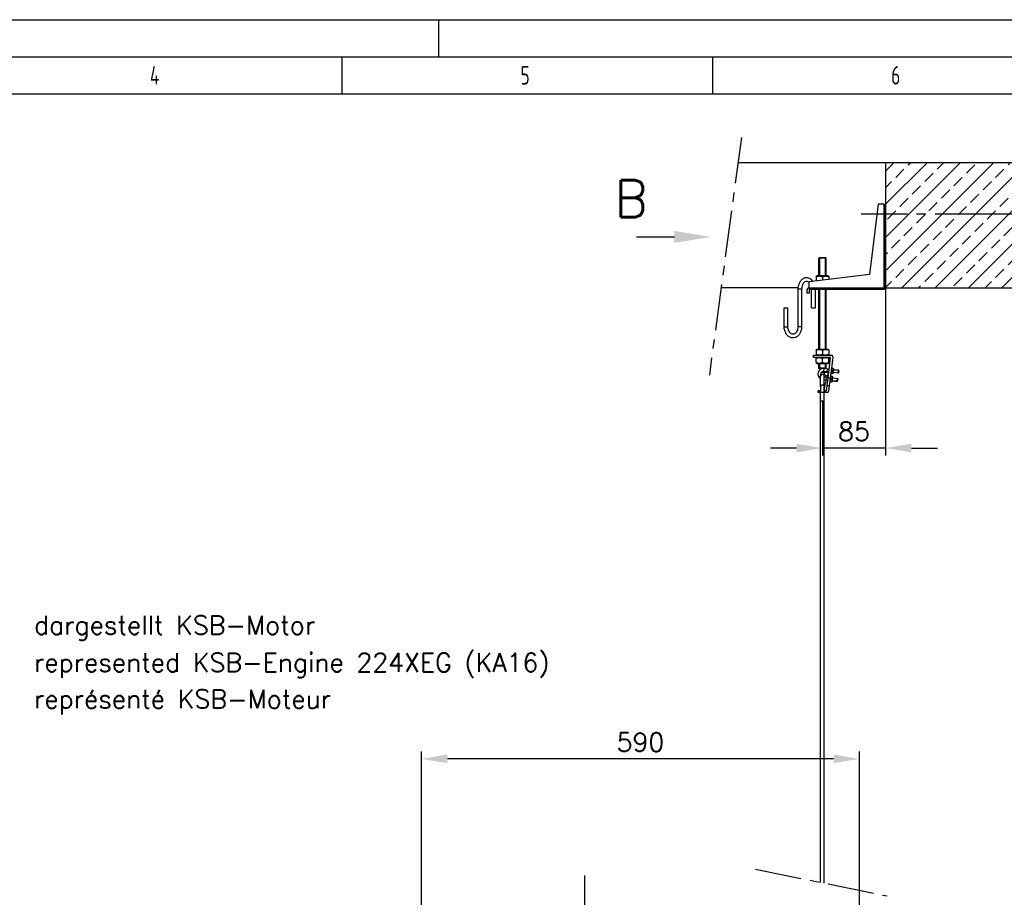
# Model space of a CAD drawing. Header units: millimetres. Extents: x 0 to 5940, y 0 to 4200.
# Tile 42 of 54: x 1535 to 2863, y 3017 to 4200. Entities that reach past the tile are written whole.
import ezdxf

# ---------------------------------------------------------------- set-up
doc = ezdxf.new("R2010")
doc.units = ezdxf.units.MM
doc.header["$LTSCALE"] = 50
doc.linetypes.add('MITTE', pattern=[2, 1.25, -0.25, 0.25, -0.25])
doc.layers.get('0').update_dxf_attribs({"linetype": 'CONTINUOUS'})
doc.layers.get('DEFPOINTS').update_dxf_attribs({"linetype": 'CONTINUOUS'})
for name, color, linetype in [('01-LINIE-025', 1, 'CONTINUOUS'), ('02-LINIE-035', 2, 'CONTINUOUS'), ('03-LINIE-050', 3, 'CONTINUOUS'), ('05-ACHSE', 1, 'MITTE'), ('06-MASSE1', 1, 'CONTINUOUS'), ('10-TEXT-025', 1, 'CONTINUOUS'), ('12-TEXT-050', 3, 'CONTINUOUS'), ('KSB-BLATTRAND', 2, 'CONTINUOUS')]:
    doc.layers.add(name, color=color, linetype=linetype)
doc.styles.add('ACA_NORM', font='ROMANS.SHX')
doc.styles.get("Standard").update_dxf_attribs({"font": 'ISOCP.SHX'})
doc.dimstyles.new('1-10', dxfattribs={"dimscale": 10, "dimtxt": 2.5, "dimasz": 3.5, "dimexe": 1, "dimexo": 0, "dimgap": 1, "dimtad": 1, "dimdec": 0, "dimzin": 0, "dimtxsty": 'ACA_NORM', "dimcen": 0, "dimadec": 0, "dimazin": 0, "dimtfac": 2.4, "dimtdec": 0, "dimtmove": 0, "dimatfit": 3, "dimfxl": 1, "dimtolj": 1, "dimtzin": 0, "dimarcsym": 0})

# ---------------------------------------------------------------- blocks, each defined once
blk = doc.blocks.new('*D1')
at = {"layer": '06-MASSE1', "color": 0, "lineweight": -2}
for p, q in [((2076.8, 2430.6), (2076.8, 3213.2)), ((2632.8, 3203.2), (2111.8, 3203.2)), ((2667.8, 2426.8), (2667.8, 3213.2))]:
    blk.add_line(p, q, dxfattribs=at)
at = {"layer": '06-MASSE1', "color": 0}
for points in [[(2111.8, 3209.1), (2111.8, 3197.4), (2076.8, 3203.2)], [(2632.8, 3209.1), (2632.8, 3197.4), (2667.8, 3203.2)]]:
    blk.add_solid(points, dxfattribs=at)
at = {"layer": 'DEFPOINTS', "color": 0}
for p in [(2076.8, 3203.2), (2076.8, 2430.6), (2667.8, 2426.8)]:
    blk.add_point(p, dxfattribs=at)
at = {"layer": '06-MASSE1', "color": 0, "insert": (2372.3, 3225.7), "char_height": 25, "attachment_point": 5, "style": 'ACA_NORM'}
blk.add_mtext('\\A1;590', dxfattribs=at)
blk = doc.blocks.new('*D15')
at = {"layer": '06-MASSE1', "color": 0, "lineweight": -2}
for p, q in [((2790, 3938.4), (3101.8, 3938.4)), ((3091.8, 3903.4), (3091.8, 3873.4)), ((2926.3, 3838.4), (3101.8, 3838.4)), ((3091.8, 3838.4), (3091.8, 3640.6))]:
    blk.add_line(p, q, dxfattribs=at)
at = {"layer": '06-MASSE1', "color": 0}
for points in [[(3086, 3903.4), (3097.7, 3903.4), (3091.8, 3938.4)], [(3086, 3873.4), (3097.7, 3873.4), (3091.8, 3838.4)]]:
    blk.add_solid(points, dxfattribs=at)
at = {"layer": 'DEFPOINTS', "color": 0}
for p in [(2790, 3938.4), (3091.8, 3938.4), (2926.3, 3838.4)]:
    blk.add_point(p, dxfattribs=at)
at = {"layer": '06-MASSE1', "color": 0, "insert": (3069.3, 3722), "char_height": 25, "attachment_point": 5, "rotation": 90, "style": 'ACA_NORM'}
blk.add_mtext('\\A1;min.100', dxfattribs=at)
blk = doc.blocks.new('*D14')
at = {"layer": '06-MASSE1', "color": 0, "lineweight": -2}
for p, q in [((2702.8, 3838.4), (2702.8, 3612.3)), ((2617.8, 3685.6), (2617.8, 3612.3)), ((2582.8, 3622.3), (2547.8, 3622.3)), ((2702.8, 3622.3), (2617.8, 3622.3)), ((2737.8, 3622.3), (2772.8, 3622.3))]:
    blk.add_line(p, q, dxfattribs=at)
at = {"layer": '06-MASSE1', "color": 0}
for points in [[(2582.8, 3628.2), (2582.8, 3616.5), (2617.8, 3622.3)], [(2737.8, 3628.2), (2737.8, 3616.5), (2702.8, 3622.3)]]:
    blk.add_solid(points, dxfattribs=at)
at = {"layer": 'DEFPOINTS', "color": 0}
for p in [(2702.8, 3838.4), (2617.8, 3685.6), (2617.8, 3622.3)]:
    blk.add_point(p, dxfattribs=at)
at = {"layer": '06-MASSE1', "color": 0, "insert": (2660.3, 3644.8), "char_height": 25, "attachment_point": 5, "style": 'ACA_NORM'}
blk.add_mtext('\\A1;85', dxfattribs=at)
blk = doc.blocks.new('Rahmen_A2')
at = {"color": 1, "ltscale": 150}
for p, q in [((0, 420), (594, 420)), ((10, 410), (584, 410))]:
    blk.add_line(p, q, dxfattribs=at)
at = {"layer": 'KSB-BLATTRAND'}
for p, q in [((210, 420), (210, 415)), ((5, 415), (589, 415)), ((197, 410), (197, 415)), ((247, 410), (247, 415))]:
    blk.add_line(p, q, dxfattribs=at)
at = {"layer": 'KSB-BLATTRAND', "width": 0.75}
for s, p in [('4', (171.0625, 411.25)), ('5', (221.0625, 411.25)), ('6', (271.0625, 411.25))]:
    blk.add_text(s, height=2.5, dxfattribs=at).set_placement(p)

msp = doc.modelspace()

# ---------------------------------------------------------------- hatches: boundary and pattern name
at = {"layer": '01-LINIE-025'}
h = msp.add_hatch(dxfattribs=at)
h.set_pattern_fill('ANSI33', color=256, scale=5)
h.set_pattern_definition([(45, (6e-13, 215.495), (-22.45064, 22.45064), []), (45, (22.45, 215.495), (-22.45064, 22.45064), [15.875, -7.9375])])
h.paths.add_polyline_path([(2926.3, 3838.4), (2937.6, 4007.5), (2702.8, 4007.5), (2702.8, 3838.4)])

# ---------------------------------------------------------------- linework, layer by layer
at = {"layer": '02-LINIE-035'}
for p, q in [((2692.8, 3951.4), (2681.2, 3856.4)), ((2700.8, 3951.4), (2692.8, 3951.4)), ((2700.8, 3951.4), (2702.8, 3951.4)), ((2700.8, 3951.4), (2700.8, 3838.9)), ((2702.8, 3839.4), (2702.8, 3951.4)), ((2367, 3907.1), (2418, 3907.1)), ((2613.8, 3879.4), (2612.8, 3878.4)), ((2622.8, 3878.4), (2612.8, 3878.4)), ((2612.8, 3854.4), (2612.8, 3878.4)), ((2613.7, 3878.4), (2613.7, 3854.4)), ((2613.8, 3879.4), (2621.8, 3879.4)), ((2621.8, 3879.4), (2622.8, 3878.4)), ((2621.9, 3854.4), (2621.9, 3878.4)), ((2622.8, 3854.4), (2622.8, 3878.4)), ((2681.2, 3856.4), (2599.8, 3846.4)), ((2610.2, 3854.4), (2609.3, 3853.9)), ((2609.3, 3853.2), (2609.3, 3853.9)), ((2609.3, 3853.2), (2609.3, 3847.7)), ((2625.5, 3854.4), (2610.2, 3854.4)), ((2617.8, 3853.2), (2617.8, 3848.6)), ((2625.5, 3854.4), (2626.3, 3853.9)), ((2626.3, 3853.9), (2626.3, 3853.2)), ((2626.3, 3853.2), (2626.3, 3849.7)), ((2599.8, 3837.9), (2599.8, 3846.4)), ((2589.7, 3836.8), (2584.7, 3836.8)), ((2584.7, 3836.8), (2584.7, 3786)), ((2589.7, 3836.8), (2589.7, 3786)), ((2596.8, 3835.4), (2596.8, 3831.4)), ((2599.8, 3831.4), (2596.8, 3831.4)), ((2599.8, 3836.4), (2599.8, 3837.9)), ((2699.8, 3837.9), (2599.8, 3837.9)), ((2599.8, 3836.4), (2699.8, 3836.4)), ((2599.8, 3835.4), (2599.8, 3831.4)), ((2603.2, 3811.4), (2603.2, 3836.4)), ((2608.2, 3811.4), (2608.2, 3836.4)), ((2612.8, 3755.4), (2612.8, 3836.4)), ((2613.7, 3836.4), (2613.7, 3755.4)), ((2621.9, 3755.4), (2621.9, 3836.4)), ((2622.8, 3755.4), (2622.8, 3836.4)), ((2699.8, 3837.9), (2699.8, 3836.4)), ((2566.2, 3811.4), (2571.2, 3811.4)), ((2566.2, 3786), (2566.2, 3811.4)), ((2571.2, 3786), (2571.2, 3811.4)), ((2603.2, 3811.4), (2608.2, 3811.4)), ((2566.2, 3786), (2571.2, 3786)), ((2589.7, 3786), (2584.7, 3786)), ((2605.8, 3747.4), (2629.8, 3747.4)), ((2605.8, 3744.4), (2605.8, 3747.4)), ((2610.2, 3755.4), (2609.3, 3754.9)), ((2609.3, 3754.2), (2609.3, 3754.9)), ((2609.3, 3754.2), (2609.3, 3748.7)), ((2610.2, 3747.4), (2609.3, 3747.9)), ((2625.5, 3755.4), (2610.2, 3755.4)), ((2617.8, 3754.2), (2617.8, 3748.7)), ((2625.5, 3755.4), (2626.3, 3754.9)), ((2625.5, 3747.4), (2626.3, 3747.9)), ((2626.3, 3754.9), (2626.3, 3754.2)), ((2626.3, 3754.2), (2626.3, 3748.7)), ((2631.8, 3745.4), (2631.8, 3744.4)), ((2628.3, 3744.4), (2605.8, 3744.4)), ((2610.2, 3744.4), (2609.3, 3743.9)), ((2609.3, 3743.2), (2609.3, 3743.9)), ((2609.3, 3737.7), (2609.3, 3743.2)), ((2610.2, 3736.4), (2609.3, 3736.9)), ((2610.2, 3736.4), (2625.5, 3736.4)), ((2612.8, 3730.4), (2612.8, 3736.4)), ((2613.7, 3736.4), (2613.7, 3730.4)), ((2617.8, 3737.7), (2617.8, 3743.2)), ((2621.9, 3730.4), (2621.9, 3736.4)), ((2622.8, 3730.4), (2622.8, 3736.4)), ((2625.3, 3716.7), (2628.7, 3743.9)), ((2625.5, 3744.4), (2626.3, 3743.9)), ((2625.5, 3736.4), (2626.3, 3736.9)), ((2626.3, 3743.9), (2626.3, 3743.2)), ((2626.3, 3737.7), (2626.3, 3743.2)), ((2631.8, 3744.4), (2628.3, 3716.7)), ((2612.8, 3730.4), (2622.8, 3730.4)), ((2613.8, 3729.4), (2612.8, 3730.4)), ((2616.9, 3729.4), (2613.8, 3729.4)), ((2615.3, 3721.9), (2615.3, 3722.1)), ((2615.3, 3721.9), (2615.3, 3719.9)), ((2615.3, 3705.5), (2615.3, 3719.9)), ((2619.6, 3725.7), (2620.1, 3729.7)), ((2626.3, 3724.9), (2619.6, 3725.7)), ((2626.8, 3728.8), (2620.1, 3729.7)), ((2620.3, 3721.9), (2620.3, 3722.4)), ((2620.3, 3719.9), (2620.3, 3721.9)), ((2620.3, 3705.5), (2620.3, 3719.9)), ((2621.9, 3729.5), (2622.8, 3730.4)), ((2624, 3725.2), (2624.5, 3729.1)), ((2624, 3718.1), (2624.3, 3719.7)), ((2624.1, 3725.6), (2626.4, 3725.3)), ((2626.8, 3728.4), (2624.5, 3728.7)), ((2628.5, 3718.4), (2629, 3719)), ((2629.2, 3723.6), (2629.5, 3722.9)), ((2631.2, 3718.9), (2629.3, 3719.2)), ((2631.6, 3722.4), (2629.7, 3722.7)), ((2631.7, 3723), (2629.8, 3723.2)), ((2629.9, 3729.3), (2630.4, 3729.9)), ((2632.1, 3726.7), (2630.3, 3726.9)), ((2632.5, 3729.8), (2630.7, 3730.1)), ((2632.4, 3723.2), (2631.9, 3722.6)), ((2632.4, 3723.2), (2633.1, 3728.9)), ((2632.5, 3724.5), (2639, 3723.7)), ((2638.9, 3723.3), (2632.5, 3724.1)), ((2633.1, 3728.9), (2632.8, 3729.6)), ((2639.4, 3726.8), (2632.9, 3727.6)), ((2639.4, 3727.2), (2633, 3728)), ((2638.9, 3723.3), (2639.4, 3727.2)), ((2639.5, 3723.7), (2638.9, 3723.3)), ((2639.9, 3726.7), (2639.4, 3727.2)), ((2639.9, 3726.7), (2639.5, 3723.7)), ((2620.3, 3718.6), (2625.4, 3717.9)), ((2620.3, 3714.5), (2624.9, 3714)), ((2621, 3705.3), (2623.1, 3714.2)), ((2622.6, 3714.2), (2623.2, 3718.2)), ((2622.7, 3714.7), (2625, 3714.4)), ((2625.4, 3717.5), (2623.1, 3717.8)), ((2623.1, 3699.4), (2624, 3706.7)), ((2624, 3706.7), (2625.3, 3716.7)), ((2624, 3706.7), (2627, 3706.7)), ((2628.3, 3716.7), (2625.3, 3716.7)), ((2627, 3706.7), (2626.1, 3699.2)), ((2628.3, 3716.7), (2627, 3706.7)), ((2627.8, 3712.7), (2628.1, 3712)), ((2630.2, 3711.5), (2628.3, 3711.8)), ((2630.3, 3712), (2628.4, 3712.3)), ((2630.7, 3715.7), (2628.9, 3716)), ((2631, 3712.3), (2630.5, 3711.7)), ((2631, 3712.3), (2631.7, 3718)), ((2631.1, 3713.6), (2637.6, 3712.8)), ((2631.1, 3713.2), (2637.5, 3712.3)), ((2631.7, 3718), (2631.4, 3718.7)), ((2638, 3715.9), (2631.5, 3716.7)), ((2631.6, 3717.1), (2638, 3716.3)), ((2637.5, 3712.3), (2638, 3716.3)), ((2638.1, 3712.8), (2637.5, 3712.3)), ((2638.5, 3715.8), (2638, 3716.3)), ((2638.5, 3715.8), (2638.1, 3712.8)), ((2613.3, 3699.4), (2611.8, 3699.4)), ((2611.8, 3697.4), (2611.8, 3699.4)), ((2615.3, 3697.4), (2611.8, 3697.4)), ((2615.3, 3699.4), (2613.3, 3699.4)), ((2615.3, 3705.5), (2615.3, 3697.5)), ((2615.3, 3697.5), (2620.3, 3697.5)), ((2615.3, 3036.6), (2615.3, 3697.5)), ((2620.3, 3697.5), (2620.3, 3705.5)), ((2622.3, 3699.4), (2620.3, 3699.4)), ((2620.3, 3697.4), (2620.3, 3697.5)), ((2620.3, 3035.5), (2620.3, 3697.4)), ((2624.1, 3697.4), (2620.3, 3697.4)), ((2623.1, 3699.4), (2622.3, 3699.4))]:
    msp.add_line(p, q, dxfattribs=at)
msp.add_circle((2623, 3722.3), 2.5, dxfattribs=at)
for centre, radius, start, end in [((2599.8, 3835.4), 3, 90, 180), ((2699.8, 3839.4), 3, 270, 0), ((2699.8, 3838.9), 1, 270, 0), ((2600.8, 3835.4), 1, 90, 180), ((2629.8, 3745.4), 2, 0, 90), ((2628.3, 3743.9), 0.5, 352.725, 90), ((2619.1, 3722.3), 7.5, 82.725, 239.6384), ((2619.1, 3722.3), 3.5, 82.725, 155.4627), ((2613.3, 3697.4), 2, 0, 90), ((2622.3, 3697.4), 2, 90, 180), ((2624.1, 3699.4), 2, 270, 352.725)]:
    msp.add_arc(centre, radius, start, end, dxfattribs=at)
for centre, major_axis, ratio, start_param, end_param in [((2700.8, 3839.4), (-2, 0), 0.236461, 1.570796, 3.141593), ((2617.8, 3721.9), (-2.5, 0), 0.999987, 3.141593, 6.283185), ((2617.8, 3719.9), (-2.5, 0), 0.799782, 3.141593, 6.283185), ((2617.8, 3722.4), (2.5, 0), 0.999987, 0, 2.167076), ((2621.9, 3720.3), (-2.43, 0.57), 0.787339, 1.065845, 1.409276), ((2621.9, 3720.3), (-2.43, 0.57), 0.787339, 1.99336, 3.141593), ((2617.8, 3705.5), (-2.5, 0), 0.799782, 3.141593, 6.283185), ((2618.5, 3705.9), (-2.43, 0.57), 0.787339, 2.565959, 3.141593)]:
    msp.add_ellipse(centre, major_axis=major_axis, ratio=ratio, start_param=start_param, end_param=end_param, dxfattribs=at)
for points, knots in [([(2605.1, 3847.1), (2604.5, 3848), (2603.8, 3848.8), (2601.9, 3850.4), (2600.7, 3851.1), (2598.3, 3851.9), (2597, 3852.1), (2594.6, 3851.9), (2593.4, 3851.6), (2591.2, 3850.5), (2590.1, 3849.8), (2588.2, 3847.8), (2587.4, 3846.6), (2586, 3843.9), (2585.4, 3842.4), (2584.8, 3839.5), (2584.7, 3838.2), (2584.7, 3836.8)], [5.479507, 5.479507, 5.479507, 5.479507, 5.725055, 5.725055, 6.042142, 6.042142, 6.333602, 6.333602, 6.616568, 6.616568, 6.915025, 6.915025, 7.237376, 7.237376, 7.573328, 7.573328, 7.853982, 7.853982, 7.853982, 7.853982]), ([(2599.8, 3845.6), (2599.5, 3845.9), (2599.1, 3846.2), (2598, 3846.8), (2597.3, 3847), (2595.9, 3847.1), (2595, 3846.9), (2593.5, 3846.1), (2592.9, 3845.5), (2591.7, 3844.1), (2591.2, 3843.3), (2590.4, 3841.5), (2590.1, 3840.6), (2589.8, 3838.6), (2589.7, 3837.7), (2589.7, 3836.8)], [5.701402, 5.701402, 5.701402, 5.701402, 5.902862, 5.902862, 6.244541, 6.244541, 6.662796, 6.662796, 7.004621, 7.004621, 7.306473, 7.306473, 7.60173, 7.60173, 7.853982, 7.853982, 7.853982, 7.853982]), ([(2589.7, 3786), (2589.7, 3784.4), (2589.5, 3782.7), (2588.7, 3779.6), (2588.1, 3778.1), (2586.5, 3775.5), (2585.6, 3774.3), (2583.4, 3772.4), (2582.2, 3771.7), (2579.8, 3770.9), (2578.5, 3770.8), (2576.1, 3770.9), (2574.9, 3771.2), (2572.7, 3772.3), (2571.6, 3773.1), (2569.7, 3775), (2568.9, 3776.2), (2567.5, 3778.9), (2567, 3780.4), (2566.4, 3783.3), (2566.2, 3784.7), (2566.2, 3786)], [1.570796, 1.570796, 1.570796, 1.570796, 1.910091, 1.910091, 2.24901, 2.24901, 2.583462, 2.583462, 2.900549, 2.900549, 3.19201, 3.19201, 3.474976, 3.474976, 3.773432, 3.773432, 4.095783, 4.095783, 4.431735, 4.431735, 4.712389, 4.712389, 4.712389, 4.712389]), ([(2584.7, 3786), (2584.7, 3784.9), (2584.6, 3783.9), (2584.1, 3781.8), (2583.8, 3780.9), (2583, 3779.2), (2582.5, 3778.4), (2581.4, 3777.2), (2580.8, 3776.7), (2579.5, 3776), (2578.8, 3775.9), (2577.4, 3775.8), (2576.6, 3776), (2575.1, 3776.8), (2574.4, 3777.3), (2573.2, 3778.7), (2572.7, 3779.5), (2572, 3781.3), (2571.7, 3782.3), (2571.3, 3784.2), (2571.2, 3785.1), (2571.2, 3786)], [1.570796, 1.570796, 1.570796, 1.570796, 1.866578, 1.866578, 2.161874, 2.161874, 2.457397, 2.457397, 2.76127, 2.76127, 3.102948, 3.102948, 3.521204, 3.521204, 3.863029, 3.863029, 4.164881, 4.164881, 4.460138, 4.460138, 4.712389, 4.712389, 4.712389, 4.712389]), ([(2615.9, 3723.7), (2615.9, 3723.7), (2615.9, 3723.7), (2615.9, 3723.7), (2615.9, 3723.7), (2615.8, 3723.6), (2615.8, 3723.5), (2615.6, 3723.3), (2615.6, 3723.1), (2615.4, 3722.7), (2615.4, 3722.5), (2615.3, 3722.2), (2615.3, 3722.1), (2615.3, 3722.1)], [0.8810834, 0.8810834, 0.8810834, 0.8810834, 0.8995369, 0.8995369, 0.934312, 0.934312, 0.9812888, 0.9812888, 1.0510428, 1.0510428, 1.1135239, 1.1135239, 1.1375377, 1.1375377, 1.1375377, 1.1375377]), ([(2620.3, 3723), (2620.3, 3723.1), (2620.4, 3723.2), (2620.6, 3723.6), (2620.9, 3723.9), (2621.6, 3724.4), (2621.9, 3724.6), (2622.6, 3724.8), (2622.8, 3724.8), (2623, 3724.8)], [5.9797914, 5.9797914, 5.9797914, 5.9797914, 6.0256396, 6.0256396, 6.1544124, 6.1544124, 6.2489945, 6.2489945, 6.2831853, 6.2831853, 6.2831853, 6.2831853]), ([(2624.3, 3719.7), (2624.4, 3719.9), (2624.4, 3720.1), (2624.5, 3720.3), (2624.5, 3720.3), (2624.5, 3720.3)], [5.639321, 5.639321, 5.639321, 5.639321, 5.7680939, 5.7680939, 5.7911472, 5.7911472, 5.7911472, 5.7911472]), ([(2620.4, 3699.4), (2620.4, 3699.5), (2620.4, 3699.6), (2620.4, 3700.2), (2620.4, 3700.8), (2620.5, 3701.9), (2620.5, 3702.4), (2620.6, 3703.4), (2620.7, 3703.8), (2620.8, 3704.7), (2620.9, 3705), (2621, 3705.3)], [4.8727813, 4.8727813, 4.8727813, 4.8727813, 4.8977754, 4.8977754, 5.0831618, 5.0831618, 5.2685482, 5.2685482, 5.4539346, 5.4539346, 5.639321, 5.639321, 5.639321, 5.639321])]:
    msp.add_open_spline(points, degree=3, knots=knots, dxfattribs=at)
for points, weights in [([(2617.8, 3853.2), (2613.6, 3854.6), (2609.3, 3853.2)], [1, 1.15470053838, 1]), ([(2626.3, 3853.2), (2622.1, 3854.6), (2617.8, 3853.2)], [1, 1.15470053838, 1]), ([(2609.3, 3847.7), (2609.4, 3847.6), (2609.5, 3847.6)], [1, 1.00294453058, 1.00577697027]), ([(2617.8, 3754.2), (2613.6, 3755.6), (2609.3, 3754.2)], [1, 1.15470053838, 1]), ([(2609.3, 3748.7), (2613.6, 3747.3), (2617.8, 3748.7)], [1, 1.15470053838, 1]), ([(2626.3, 3754.2), (2622.1, 3755.6), (2617.8, 3754.2)], [1, 1.15470053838, 1]), ([(2617.8, 3748.7), (2622.1, 3747.3), (2626.3, 3748.7)], [1, 1.15470053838, 1]), ([(2617.8, 3743.2), (2613.6, 3744.6), (2609.3, 3743.2)], [1, 1.15470053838, 1]), ([(2609.3, 3737.7), (2613.6, 3736.3), (2617.8, 3737.7)], [1, 1.15470053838, 1]), ([(2626.3, 3743.2), (2622.1, 3744.6), (2617.8, 3743.2)], [1, 1.15470053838, 1]), ([(2617.8, 3737.7), (2622.1, 3736.3), (2626.3, 3737.7)], [1, 1.15470053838, 1]), ([(2629.3, 3719.2), (2628.5, 3717.6), (2628.9, 3716)], [1, 1.15470053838, 1]), ([(2629, 3719), (2629, 3719.1), (2629.3, 3719.2)], [1.07299629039, 1.05899866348, 1]), ([(2629.8, 3723.2), (2629.2, 3723), (2629.7, 3722.7)], [1, 1.15470053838, 1]), ([(2630.3, 3726.9), (2629.5, 3725.1), (2629.8, 3723.2)], [1, 1.15470053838, 1]), ([(2630.7, 3730.1), (2629.9, 3728.6), (2630.3, 3726.9)], [1, 1.15470053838, 1]), ([(2630.4, 3729.9), (2630.4, 3730), (2630.7, 3730.1)], [1.07299629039, 1.05899866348, 1]), ([(2630.7, 3715.7), (2631.5, 3717.3), (2631.2, 3718.9)], [1, 1.15470053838, 1]), ([(2631.2, 3718.9), (2631.4, 3718.8), (2631.4, 3718.7)], [1, 1.05899866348, 1.07299629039]), ([(2631.6, 3722.4), (2632.2, 3722.6), (2631.7, 3723)], [1, 1.15470053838, 1]), ([(2631.7, 3723), (2632.5, 3724.7), (2632.1, 3726.7)], [1, 1.15470053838, 1]), ([(2632.1, 3726.7), (2632.9, 3728.2), (2632.5, 3729.8)], [1, 1.15470053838, 1]), ([(2632.5, 3729.8), (2632.8, 3729.7), (2632.8, 3729.6)], [1, 1.05899866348, 1.07299629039]), ([(2628.4, 3712.3), (2627.8, 3712.1), (2628.3, 3711.8)], [1, 1.15470053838, 1]), ([(2628.9, 3716), (2628.1, 3714.2), (2628.4, 3712.3)], [1, 1.15470053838, 1]), ([(2630.2, 3711.5), (2630.8, 3711.7), (2630.3, 3712)], [1, 1.15470053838, 1]), ([(2630.3, 3712), (2631.1, 3713.8), (2630.7, 3715.7)], [1, 1.15470053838, 1])]:
    msp.add_rational_spline(points, weights, degree=2, dxfattribs=at)
msp.add_solid([(2418, 3899), (2418, 3915.3), (2467, 3907.1)], dxfattribs=at)
at = {"layer": '03-LINIE-050'}
for p, q in [((2503.9, 4007.5), (2937.6, 4007.5)), ((2702.8, 4007.5), (2702.8, 3838.4)), ((2584.8, 3838.4), (2481.1, 3838.4)), ((2702.8, 3838.4), (2926.3, 3838.4)), ((2620.3, 3685.6), (2615.3, 3685.6))]:
    msp.add_line(p, q, dxfattribs=at)
at = {"layer": '05-ACHSE'}
for p, q in [((2508.5, 4041.3), (2465.2, 3720.7)), ((2669.8, 3938.4), (2790, 3938.4)), ((2296.8, 3045.8), (2296.8, 2150.3)), ((2527.5, 3054.4), (2704.9, 3018.4))]:
    msp.add_line(p, q, dxfattribs=at)

# ---------------------------------------------------------------- block references
at = {"layer": 'KSB-BLATTRAND', "xscale": 10, "yscale": 10, "zscale": 10}
msp.add_blockref('Rahmen_A2', (0, 0), dxfattribs=at)

# ---------------------------------------------------------------- texts
at = {"layer": '10-TEXT-025', "style": 'ACA_NORM'}
for s, p in [('dargestellt KSB-Motor', (1554.2, 3371)), ('represented KSB-Engine 224XEG (KA16)', (1554.2, 3320.7)), ('représenté KSB-Moteur', (1554.2, 3271.4))]:
    msp.add_text(s, height=25, dxfattribs=at).set_placement(p)
at = {"layer": '12-TEXT-050', "style": 'ACA_NORM'}
msp.add_text('B', height=50, dxfattribs=at).set_placement((2337.1, 3933.8))

# ---------------------------------------------------------------- dimensions: what is measured, and where the dimension line sits
at = {"layer": '06-MASSE1'}
dim = msp.add_linear_dim(base=(3091.8, 3938.4), p1=(2926.3, 3838.4), p2=(2790, 3938.4), angle=270, text='min.<>', dimstyle='1-10', override={"dimrnd": 10}, dxfattribs=at)
dim.commit()
dim.dimension.update_dxf_attribs({"geometry": '*D15', "text_midpoint": (3091.8, 3722), "dimtype": 160})
dim = msp.add_linear_dim(base=(2617.8, 3622.3), p1=(2702.8, 3838.4), p2=(2617.8, 3685.6), dimstyle='1-10', dxfattribs=at)
dim.commit()
dim.dimension.update_dxf_attribs({"geometry": '*D14', "text_midpoint": (2660.3, 3644.8)})
dim = msp.add_linear_dim(base=(2076.8, 3203.2), p1=(2667.8, 2426.8), p2=(2076.8, 2430.6), dimstyle='1-10', override={"dimrnd": 5}, dxfattribs=at)
dim.commit()
dim.dimension.update_dxf_attribs({"geometry": '*D1', "text_midpoint": (2372.3, 3225.7)})

doc.saveas('drawing.dxf')
